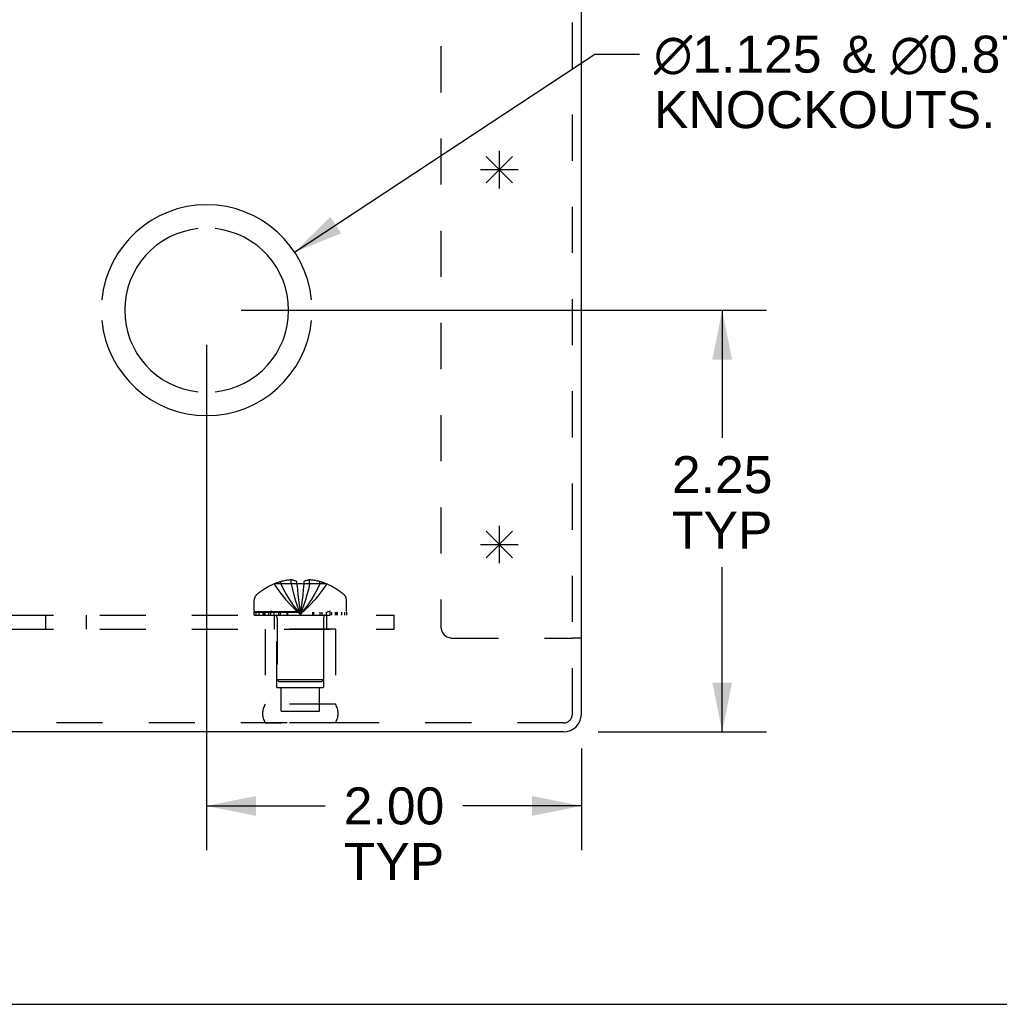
# Model space of a CAD drawing. Header units: inches. Extents: x 0 to 44.7, y 0 to 28.9.
# Tile 3 of 11: x 16.5 to 21.7, y 0 to 5.3. Entities that reach past the tile are written whole.
import ezdxf

# ---------------------------------------------------------------- set-up
doc = ezdxf.new("R2010")
doc.units = ezdxf.units.IN
doc.header["$LTSCALE"] = 2.460526
doc.header["$MEASUREMENT"] = 0
doc.linetypes.add('HIDDEN', pattern=[0.2, 0.1, -0.1])
doc.layers.get('0').update_dxf_attribs({"linetype": 'CONTINUOUS'})
for name, color, linetype in [('DEFAULT_2', 8, 'HIDDEN'), ('DIMENSIONS', 7, 'CONTINUOUS'), ('OPEN', 7, 'CONTINUOUS'), ('SPOTWELDS', 7, 'CONTINUOUS'), ('SUBPANEL', 7, 'CONTINUOUS')]:
    doc.layers.add(name, color=color, linetype=linetype)
doc.styles.get("Standard").update_dxf_attribs({"font": 'arial.ttf'})
doc.dimstyles.new('DIMSTYLE_1', dxfattribs={"dimtxt": 0.197368, "dimasz": 0.263158, "dimexe": 0.09, "dimexo": 0.07, "dimgap": 0.0375, "dimtad": 0, "dimtih": 1, "dimtoh": 1, "dimzin": 4, "dimdsep": 46, "dimtxsty": 'Standard', "dimblk": '_FILLED', "dimblk1": '_FILLED', "dimblk2": '_FILLED', "dimcen": 0.09, "dimadec": 3, "dimazin": 1, "dimtfac": 1, "dimtdec": 3, "dimtofl": 0, "dimtmove": 0, "dimatfit": 3, "dimldrblk": '_FILLED', "dimfxl": 0, "dimtolj": 1, "dimtzin": 4, "dimarcsym": 0})
doc.dimstyles.get("Standard").update_dxf_attribs({"dimtxt": 0.223684, "dimasz": 0.263158, "dimexe": 0.09, "dimexo": 0.07, "dimgap": 0.09, "dimtad": 0, "dimtih": 1, "dimtoh": 1, "dimdec": 3, "dimzin": 4, "dimdsep": 46, "dimtxsty": 'Standard', "dimblk": '_FILLED', "dimblk1": '_FILLED', "dimblk2": '_FILLED', "dimcen": 0.09, "dimadec": 3, "dimazin": 1, "dimtp": 0.001, "dimtm": 0.001, "dimtfac": 1, "dimtdec": 3, "dimtofl": 0, "dimtmove": 0, "dimatfit": 3, "dimldrblk": '_FILLED', "dimfxl": 0, "dimtolj": 1, "dimtzin": 4, "dimarcsym": 0})

# ---------------------------------------------------------------- blocks, each defined once
blk = doc.blocks.new('_FILLED')
at = {"color": 0, "linetype": 'ByBlock'}
blk.add_solid([(0, 0), (-1, 0.2), (-1, -0.2)], dxfattribs=at)
blk = doc.blocks.new('*D18')
at = {"layer": 'DIMENSIONS', "color": 2, "linetype": 'Continuous'}
for p, q in [((17.6372, 3.7036), (20.4417, 3.7036)), ((20.2048, 3.7036), (20.2048, 3.0234)), ((20.2048, 1.4536), (20.2048, 2.3327)), ((19.5424, 1.4536), (20.4417, 1.4536))]:
    blk.add_line(p, q, dxfattribs=at)
at = {"layer": 'DIMENSIONS', "color": 2, "linetype": 'Continuous', "xscale": 0.2631578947, "yscale": 0.2631578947, "zscale": 0.2631578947}
for p, rotation in [((20.2048, 3.7036), 90), ((20.2048, 1.4536), 270)]:
    blk.add_blockref('_FILLED', p, dxfattribs=dict(at, rotation=rotation))
at = {"layer": 'DIMENSIONS', "color": 2, "linetype": 'Continuous', "insert": (20.2048, 2.9248), "char_height": 0.19737, "width": 0.536343, "attachment_point": 2, "line_spacing_factor": 0.9}
blk.add_mtext('2.25\\PTYP', dxfattribs=at)
blk = doc.blocks.new('*D19')
at = {"layer": 'DIMENSIONS', "color": 2, "linetype": 'Continuous'}
for p, q in [((17.453, 3.5194), (17.453, 0.8216)), ((19.453, 1.3642), (19.453, 0.8216)), ((17.453, 1.0585), (18.0861, 1.0585)), ((19.453, 1.0585), (18.8199, 1.0585))]:
    blk.add_line(p, q, dxfattribs=at)
at = {"layer": 'DIMENSIONS', "color": 2, "linetype": 'Continuous', "xscale": 0.2631578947, "yscale": 0.2631578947, "zscale": 0.2631578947, "rotation": 180}
blk.add_blockref('_FILLED', (17.453, 1.0585), dxfattribs=at)
at = {"layer": 'DIMENSIONS', "color": 2, "linetype": 'Continuous', "xscale": 0.2631578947, "yscale": 0.2631578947, "zscale": 0.2631578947}
blk.add_blockref('_FILLED', (19.453, 1.0585), dxfattribs=at)
at = {"layer": 'DIMENSIONS', "color": 2, "linetype": 'Continuous', "insert": (18.453, 1.1572), "char_height": 0.19737, "width": 0.536343, "attachment_point": 2, "line_spacing_factor": 0.9}
blk.add_mtext('2.00\\PTYP', dxfattribs=at)

msp = doc.modelspace()

# ---------------------------------------------------------------- linework, layer by layer
at = {"color": 3, "linetype": 'Continuous'}
for p, q in [((19.453, 1.5484), (19.453, 6.7626)), ((19.3582, 1.4536), (11.5478, 1.4536))]:
    msp.add_line(p, q, dxfattribs=at)
at = {"color": 7, "linetype": 'Continuous'}
for p, q in [((19.453, 1.9536), (19.405, 1.9536)), ((0, 0), (44.7368, 0))]:
    msp.add_line(p, q, dxfattribs=at)
at = {"color": 3, "linetype": 'Continuous'}
msp.add_arc((19.3582, 1.5484), 0.0948, 270, 360, dxfattribs=at)
at = {"layer": 'DEFAULT_2', "color": 8, "linetype": 'HIDDEN'}
for p, q in [((19.405, 1.5484), (19.405, 7.4536)), ((18.703, 7.0804), (18.703, 2.0156)), ((17.9033, 2.2428), (17.9033, 2.2647)), ((18.0027, 2.2428), (18.0027, 2.2647)), ((17.8127, 2.2424), (17.8125, 2.2428)), ((17.8137, 2.2428), (17.8127, 2.2424)), ((17.935, 2.2428), (17.8137, 2.2428)), ((17.8485, 2.2428), (17.8485, 2.2555)), ((17.935, 2.2428), (17.935, 2.2555)), ((17.935, 2.2428), (17.935, 2.2424)), ((17.9685, 2.2138), (17.9657, 2.1854)), ((17.971, 2.2428), (17.9684, 2.2135)), ((17.971, 2.2555), (17.971, 2.2428)), ((18.0923, 2.2428), (17.971, 2.2428)), ((17.971, 2.2428), (17.971, 2.2424)), ((18.0575, 2.2428), (18.0575, 2.2555)), ((18.0933, 2.2424), (18.0923, 2.2428)), ((18.0935, 2.2428), (18.0933, 2.2424)), ((17.707, 2.0966), (17.707, 2.1579)), ((18.199, 2.0966), (18.199, 2.1579)), ((17.9495, 2.1065), (17.953, 2.0818)), ((17.9495, 2.1064), (17.953, 2.0818)), ((17.707, 2.0966), (18.199, 2.0966)), ((17.7073, 2.0916), (18.1987, 2.0916)), ((17.7073, 2.0766), (17.7073, 2.0916)), ((17.7073, 2.0766), (18.1987, 2.0766)), ((17.7151, 2.0916), (17.7151, 2.0766)), ((17.7328, 2.0766), (17.7328, 2.0916)), ((17.7542, 2.0766), (17.7542, 2.0916)), ((17.7598, 2.0916), (17.7598, 2.0766)), ((17.7654, 2.0766), (17.7654, 2.0916)), ((17.7853, 2.0766), (17.7853, 2.0916)), ((17.7947, 2.0766), (17.7947, 2.0916)), ((17.8129, 2.0766), (17.8129, 2.0916)), ((17.829, 2.0594), (17.829, 1.7316)), ((17.8361, 2.0916), (17.8361, 2.0766)), ((17.8471, 2.0766), (17.8471, 2.0916)), ((17.8822, 2.0766), (17.8822, 2.0916)), ((17.8863, 2.0766), (17.8863, 2.0916)), ((18.0197, 2.0766), (18.0197, 2.0916)), ((18.0238, 2.0916), (18.0238, 2.0766)), ((18.0589, 2.0766), (18.0589, 2.0916)), ((18.0699, 2.0766), (18.0699, 2.0916)), ((18.077, 2.0594), (18.077, 1.7316)), ((18.0931, 2.0766), (18.0931, 2.0916)), ((18.1113, 2.0916), (18.1113, 2.0766)), ((18.1207, 2.0766), (18.1207, 2.0916)), ((18.1406, 2.0766), (18.1406, 2.0916)), ((18.1462, 2.0766), (18.1462, 2.0916)), ((18.1518, 2.0766), (18.1518, 2.0916)), ((18.1732, 2.0916), (18.1732, 2.0766)), ((18.1909, 2.0766), (18.1909, 2.0916)), ((18.1987, 2.0916), (18.1987, 2.0766)), ((18.141, 2.0016), (17.765, 2.0016)), ((17.765, 2.0016), (17.765, 1.6016)), ((17.828, 1.6896), (17.828, 2.0016)), ((18.078, 1.6896), (18.078, 2.0016)), ((18.141, 2.0016), (18.141, 1.6016)), ((18.765, 1.9536), (19.405, 1.9536)), ((17.828, 1.6896), (18.078, 1.6896)), ((18.077, 1.7316), (17.829, 1.7316)), ((17.839, 1.7216), (17.829, 1.7316)), ((17.839, 1.7216), (18.067, 1.7216)), ((17.8515, 1.5646), (17.8515, 1.6896)), ((18.0545, 1.5646), (18.0545, 1.6896)), ((18.067, 1.7216), (18.077, 1.7316)), ((18.141, 1.6016), (17.765, 1.6016)), ((17.8515, 1.5646), (18.0545, 1.5646)), ((19.3582, 1.5016), (11.5478, 1.5016)), ((18.141, 1.5018), (17.765, 1.5018)), ((17.765, 1.5018), (17.853, 1.5016)), ((18.141, 1.5018), (18.053, 1.5016))]:
    msp.add_line(p, q, dxfattribs=at)
for points in [[(17.9033, 2.2647), (17.8982, 2.2643), (17.8931, 2.2638), (17.8879, 2.2633), (17.8827, 2.2626), (17.8773, 2.2618), (17.8719, 2.2609), (17.8663, 2.2598), (17.8606, 2.2586), (17.8546, 2.2571), (17.8485, 2.2555)], [(17.935, 2.2555), (17.9309, 2.2574), (17.9269, 2.259), (17.9229, 2.2604), (17.919, 2.2616), (17.9151, 2.2626), (17.9112, 2.2635), (17.9072, 2.2642), (17.9033, 2.2647)], [(18.0027, 2.2647), (17.9987, 2.2642), (17.9948, 2.2635), (17.9909, 2.2626), (17.987, 2.2616), (17.9831, 2.2604), (17.9791, 2.259), (17.9751, 2.2574), (17.971, 2.2555)], [(18.0575, 2.2555), (18.0514, 2.2571), (18.0454, 2.2586), (18.0397, 2.2598), (18.0341, 2.2609), (18.0287, 2.2618), (18.0233, 2.2626), (18.0181, 2.2633), (18.0129, 2.2638), (18.0078, 2.2643), (18.0027, 2.2647)], [(17.8127, 2.2424), (17.8324, 2.2135), (17.8536, 2.1854), (17.8762, 2.1582), (17.9003, 2.1319), (17.9259, 2.1064), (17.953, 2.0818)], [(17.8485, 2.2428), (17.8631, 2.2138), (17.8789, 2.1857), (17.8958, 2.1584), (17.9137, 2.132), (17.9328, 2.1065), (17.953, 2.0818)], [(17.9033, 2.2428), (17.9103, 2.2138), (17.9178, 2.1857), (17.9258, 2.1584), (17.9343, 2.132), (17.9434, 2.1065), (17.953, 2.0818)], [(17.971, 2.2424), (17.965, 2.2427), (17.959, 2.2428), (17.953, 2.2428), (17.947, 2.2428), (17.941, 2.2427), (17.935, 2.2424)], [(17.935, 2.2428), (17.9375, 2.2138), (17.9402, 2.1857), (17.9431, 2.1584), (17.9462, 2.132), (17.9495, 2.1064)], [(17.935, 2.2424), (17.9376, 2.2135), (17.9403, 2.1854), (17.9432, 2.1582), (17.9462, 2.1319)], [(18.0027, 2.2428), (17.9957, 2.2138), (17.9882, 2.1857), (17.9802, 2.1584), (17.9717, 2.132), (17.9626, 2.1065), (17.953, 2.0818)], [(18.0575, 2.2428), (18.0429, 2.2138), (18.0271, 2.1857), (18.0102, 2.1584), (17.9923, 2.132), (17.9732, 2.1065), (17.953, 2.0818)], [(18.0933, 2.2424), (18.0736, 2.2135), (18.0524, 2.1854), (18.0298, 2.1582), (18.0057, 2.1319), (17.9801, 2.1064), (17.953, 2.0818)], [(17.9658, 2.1857), (17.9628, 2.1582), (17.9597, 2.1319), (17.9565, 2.1064), (17.953, 2.0818)], [(17.9629, 2.1584), (17.9598, 2.132), (17.9565, 2.1065), (17.953, 2.0818)]]:
    msp.add_lwpolyline(points, dxfattribs=at)
for centre, radius, start, end in [((17.953, 1.9146), 0.357, 113.1727, 130.9334), ((17.953, 1.9146), 0.3566, 107.0407, 113.0017), ((17.953, 1.9146), 0.3566, 66.9983, 72.9593), ((17.953, 1.9146), 0.357, 49.0666, 66.8273), ((17.742, 2.1579), 0.035, 130.9334, 180), ((18.164, 2.1579), 0.035, 0, 49.0666), ((17.7918, 2.0594), 0.0372, 59.9503, 90), ((17.7918, 2.0594), 0.0372, 0, 27.5399), ((18.1142, 2.0594), 0.0372, 152.4601, 180), ((18.1142, 2.0594), 0.0372, 90, 120.0497), ((18.765, 2.0156), 0.062, 180, 270), ((17.8516, 1.5517), 0.1, 150.0508, 209.9492), ((18.0544, 1.5517), 0.1, 330.0508, 29.9492), ((19.3582, 1.5484), 0.0468, 270, 360)]:
    msp.add_arc(centre, radius, start, end, dxfattribs=at)
at = {"layer": 'OPEN', "color": 40, "linetype": 'Continuous'}
for radius, start, end in [(0.5625, 5.6112, 174.3888), (0.4375, 95.9037, 264.0963), (0.4375, 275.9037, 84.0963), (0.5625, 185.6112, 354.3888)]:
    msp.add_arc((17.453, 3.7036), radius, start, end, dxfattribs=at)
at = {"layer": 'SPOTWELDS', "color": 40, "linetype": 'Continuous'}
for p, q in [((18.9448, 4.5243), (19.0862, 4.3829)), ((18.9448, 4.3829), (19.0862, 4.5243)), ((19.0155, 4.3536), (19.0155, 4.5536)), ((18.9155, 4.4536), (19.1155, 4.4536)), ((18.9448, 2.5243), (19.0862, 2.3829)), ((18.9448, 2.3829), (19.0862, 2.5243)), ((19.0155, 2.3536), (19.0155, 2.5536)), ((18.9155, 2.4536), (19.1155, 2.4536))]:
    msp.add_line(p, q, dxfattribs=at)
at = {"layer": 'SUBPANEL', "color": 8, "linetype": 'HIDDEN'}
for p, q in [((12.453, 2.0766), (18.453, 2.0766)), ((16.594, 2.0016), (16.594, 2.0766)), ((16.812, 2.0016), (16.812, 2.0766)), ((17.8125, 2.0766), (17.8125, 2.0016)), ((18.0935, 2.0766), (18.0935, 2.0016)), ((18.453, 2.0016), (18.453, 2.0766)), ((12.453, 2.0016), (18.453, 2.0016))]:
    msp.add_line(p, q, dxfattribs=at)

# ---------------------------------------------------------------- texts
at = {"layer": 'DIMENSIONS', "color": 2, "linetype": 'Continuous', "insert": (19.7642, 5.1685), "char_height": 0.1973684, "width": 5.702407, "attachment_point": 1, "line_spacing_factor": 0.9}
msp.add_mtext(' \\fgdt;{\\fgdt;n}\\fArial;1.125 {\\ftxt.shx;\\W0.166667;\\H0.197368; }& \\fgdt;{\\fgdt;n}\\fArial;0.875 LASER CUT DOUBLE\\P KNOCKOUTS. (x2 TYP ON TOP & BOTTOM)', dxfattribs=at)

# ---------------------------------------------------------------- dimensions: what is measured, and where the dimension line sits
at = {"layer": 'DIMENSIONS', "color": 2, "linetype": 'Continuous'}
for base, p1, p2, angle, picture, middle in [((20.2048, 3.7036), (19.4724, 1.4536), (17.5672, 3.7036), 90, '*D18', (20.2048, 2.6781)), ((17.453, 1.0585), (19.453, 1.4342), (17.453, 3.5894), 180, '*D19', (18.453, 0.9105))]:
    dim = msp.add_linear_dim(base=base, p1=p1, p2=p2, angle=angle, text='<>\\PTYP', dimstyle='DIMSTYLE_1', dxfattribs=at)
    dim.commit()
    dim.dimension.update_dxf_attribs({"geometry": picture, "text_midpoint": middle, "dimtype": 160})

# ---------------------------------------------------------------- leaders
at = {"layer": 'DIMENSIONS', "color": 2, "linetype": 'Continuous', "annotation_type": 0, "has_hookline": 1, "hookline_direction": 1, "text_width": 5.704}
msp.add_leader([(17.9226, 4.0132), (19.5256, 5.0699), (19.7642, 5.0699)], dimstyle='Standard', override={"dimtad": 0}, dxfattribs=at)

doc.saveas('drawing.dxf')
